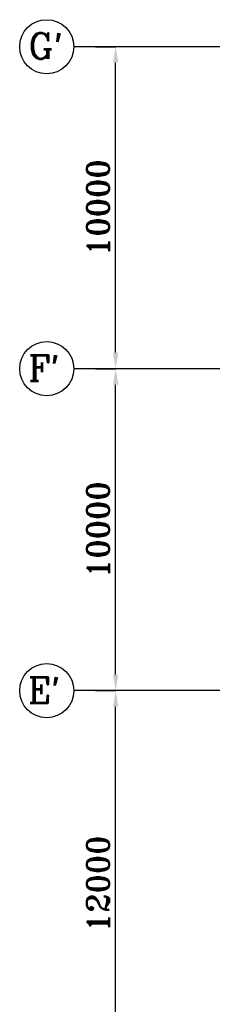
# Model space of a CAD drawing. Extents: x 361682 to 759535, y 756798 to 1113679.
# Tile 3 of 80: x 405446 to 411427, y 968916 to 999498. Entities that reach past the tile are written whole.
import ezdxf

# ---------------------------------------------------------------- set-up
doc = ezdxf.new("R2010")
doc.units = 0
doc.header["$LTSCALE"] = 700
doc.header["$MEASUREMENT"] = 0
doc.header["$PDMODE"] = 2
doc.header["$PDSIZE"] = -1
doc.layers.get('0').update_dxf_attribs({"linetype": 'CONTINUOUS'})
doc.layers.get('DEFPOINTS').update_dxf_attribs({"linetype": 'CONTINUOUS'})
for name, color, linetype in [('DIM', 4, 'CONTINUOUS'), ('GRID', 9, 'CONTINUOUS'), ('TEXT', 4, 'CONTINUOUS')]:
    doc.layers.add(name, color=color, linetype=linetype)
doc.styles.add('ROMANC', font='romanc')
doc.styles.add('ROMANT', font='ROMANT')
doc.dimstyles.new('K2', dxfattribs={"dimtxt": 700, "dimasz": 500, "dimexe": 500, "dimexo": 200, "dimgap": 200, "dimtad": 1, "dimdec": 0, "dimzin": 0, "dimdsep": 46, "dimtxsty": 'ROMANT', "dimcen": 0.09, "dimclrd": 256, "dimclre": 9, "dimclrt": 256, "dimadec": 0, "dimazin": 0, "dimtfac": 1, "dimtdec": 0, "dimtofl": 0, "dimtmove": 1, "dimatfit": 3, "dimfxl": 0.18, "dimtolj": 1, "dimtzin": 0, "dimarcsym": 0})

# ---------------------------------------------------------------- blocks, each defined once
blk = doc.blocks.new('*D1047')
at = {"layer": 'DEFPOINTS', "color": 0, "transparency": 16777216}
for p in [(407796, 978658), (408426, 978658), (407796, 966658)]:
    blk.add_point(p, dxfattribs=at)
at = {"layer": 'DIM', "color": 9, "lineweight": -2, "transparency": 16777216}
for p, q in [((407796, 978658), (408426, 978658)), ((407796, 966658), (408426, 966658))]:
    blk.add_line(p, q, dxfattribs=at)
at = {"layer": 'DIM', "lineweight": -2, "transparency": 16777216}
blk.add_line((408426, 967158), (408426, 978158), dxfattribs=at)
at = {"layer": 'DIM', "transparency": 16777216}
for points in [[(408343, 978158), (408509, 978158), (408426, 978658)], [(408343, 967158), (408509, 967158), (408426, 966658)]]:
    blk.add_solid(points, dxfattribs=at)
at = {"layer": 'DIM', "transparency": 16777216, "insert": (407876, 972658), "char_height": 700, "attachment_point": 5, "rotation": 90, "style": 'ROMANT'}
blk.add_mtext('\\A1;12000', dxfattribs=at)
blk = doc.blocks.new('*D1048')
at = {"layer": 'DEFPOINTS', "color": 0, "transparency": 16777216}
for p in [(407796, 988658), (408426, 988658), (407796, 978658)]:
    blk.add_point(p, dxfattribs=at)
at = {"layer": 'DIM', "color": 9, "lineweight": -2, "transparency": 16777216}
for p, q in [((407796, 988658), (408426, 988658)), ((407796, 978658), (408426, 978658))]:
    blk.add_line(p, q, dxfattribs=at)
at = {"layer": 'DIM', "lineweight": -2, "transparency": 16777216}
blk.add_line((408426, 979158), (408426, 988158), dxfattribs=at)
at = {"layer": 'DIM', "transparency": 16777216}
for points in [[(408343, 988158), (408509, 988158), (408426, 988658)], [(408343, 979158), (408509, 979158), (408426, 978658)]]:
    blk.add_solid(points, dxfattribs=at)
at = {"layer": 'DIM', "transparency": 16777216, "insert": (407876, 983658), "char_height": 700, "attachment_point": 5, "rotation": 90, "style": 'ROMANT'}
blk.add_mtext('\\A1;10000', dxfattribs=at)
blk = doc.blocks.new('*D1049')
at = {"layer": 'DEFPOINTS', "color": 0, "transparency": 16777216}
for p in [(407796, 998658), (408426, 998658), (407796, 988658)]:
    blk.add_point(p, dxfattribs=at)
at = {"layer": 'DIM', "color": 9, "lineweight": -2, "transparency": 16777216}
for p, q in [((407796, 998658), (408426, 998658)), ((407796, 988658), (408426, 988658))]:
    blk.add_line(p, q, dxfattribs=at)
at = {"layer": 'DIM', "lineweight": -2, "transparency": 16777216}
blk.add_line((408426, 989158), (408426, 998158), dxfattribs=at)
at = {"layer": 'DIM', "transparency": 16777216}
for points in [[(408343, 998158), (408509, 998158), (408426, 998658)], [(408343, 989158), (408509, 989158), (408426, 988658)]]:
    blk.add_solid(points, dxfattribs=at)
at = {"layer": 'DIM', "transparency": 16777216, "insert": (407876, 993658), "char_height": 700, "attachment_point": 5, "rotation": 90, "style": 'ROMANT'}
blk.add_mtext('\\A1;10000', dxfattribs=at)

msp = doc.modelspace()

# ---------------------------------------------------------------- linework, layer by layer
for centre in [(406286.6, 998657.6), (406286.6, 998657.6), (406286.6, 988657.6), (406286.6, 988657.6), (406286.6, 978657.6), (406286.6, 978657.6)]:
    msp.add_circle(centre, 840.3)
at = {"layer": 'GRID'}
for p, q in [((447426.9, 998657.6), (407126.9, 998657.6)), ((447426.9, 988657.6), (407126.9, 988657.6)), ((447426.9, 978657.6), (407126.9, 978657.6))]:
    msp.add_line(p, q, dxfattribs=at)

# ---------------------------------------------------------------- texts
at = {"layer": 'TEXT', "style": 'ROMANC'}
for s, p in [("G'", (405717, 998281.5)), ("F'", (405717, 988281.5)), ("E'", (405703.2, 978281.5))]:
    msp.add_text(s, height=800, dxfattribs=at).set_placement(p)

# ---------------------------------------------------------------- dimensions: what is measured, and where the dimension line sits
at = {"layer": 'DIM'}
for base, p1, p2, picture, middle in [((408426.1, 998657.6), (407796.4, 988657.6), (407796.4, 998657.6), '*D1049', (407876.1, 993657.6)), ((408426.1, 988657.6), (407796.4, 978657.6), (407796.4, 988657.6), '*D1048', (407876.1, 983657.6)), ((408426.1, 978657.6), (407796.4, 966657.6), (407796.4, 978657.6), '*D1047', (407876.1, 972657.6))]:
    dim = msp.add_linear_dim(base=base, p1=p1, p2=p2, angle=90, dimstyle='K2', override={"dimexe": 0, "dimexo": 0}, dxfattribs=at)
    dim.commit()
    dim.dimension.update_dxf_attribs({"geometry": picture, "text_midpoint": middle})

doc.saveas('drawing.dxf')
